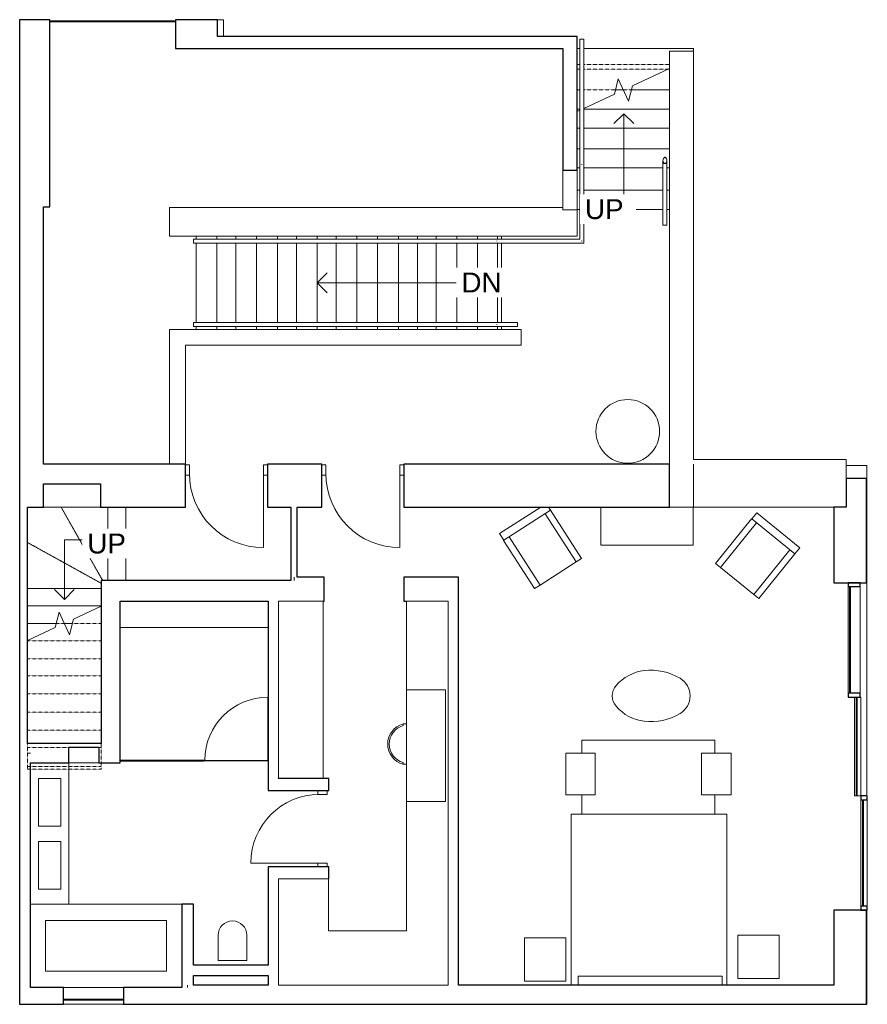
# Model space of a CAD drawing. Header units: millimetres. Extents: x -7881 to 2769, y -1421 to 10949.
import ezdxf

# ---------------------------------------------------------------- set-up
doc = ezdxf.new("R2010")
doc.units = ezdxf.units.MM
doc.linetypes.add('Overhead', pattern=[3.96875, 2.38125, -1.5875])
for name, color, linetype, lineweight in [('A-CLNG-____-OTLN', 7, 'Continuous', 9), ('A-DOOR-____-MCUT', 7, 'Continuous', 18), ('A-DOOR-____-OTLN', 7, 'Continuous', 9), ('A-FLOR-____-OTLN', 7, 'Continuous', 9), ('A-FLOR-HRAL-MCUT', 7, 'Continuous', 18), ('A-FLOR-HRAL-OTLN', 7, 'Continuous', 9), ('A-GLAZ-CURT-MCUT', 7, 'Continuous', 18), ('A-GLAZ-CURT-OTLN', 7, 'Continuous', 9), ('A-GLAZ-CWMG-MCUT', 7, 'Continuous', 25), ('A-GLAZ-CWMG-OTLN', 7, 'Continuous', 9), ('A-WALL-____-MCUT', 7, 'Continuous', 25), ('A-WALL-____-OTLN', 7, 'Continuous', 9), ('I-FURN-____-OTLN', 7, 'Continuous', 9), ('I-WALL-____-MCUT', 7, 'Continuous', 25), ('P-SANR-FIXT-OTLN', 7, 'Continuous', 9), ('S-STRS-____-IDEN', 7, 'Continuous', 9), ('S-STRS-____-MBND', 7, 'Overhead', 9), ('S-STRS-____-OTLN', 7, 'Continuous', 9)]:
    doc.layers.add(name, color=color, linetype=linetype, lineweight=lineweight)
doc.styles.add('Arial', font='arial.ttf', dxfattribs={"height": 250})

# ---------------------------------------------------------------- blocks, each defined once
blk = doc.blocks.new('System Panel - Glazed 2-766484-Level 3')
at = {"layer": 'A-GLAZ-CURT-MCUT'}
for p, q in [((670, 6.35), (-670, 6.35)), ((-670, 6.35), (-670, -6.35)), ((670, -6.35), (670, 6.35)), ((-670, -6.35), (670, -6.35))]:
    blk.add_line(p, q, dxfattribs=at)
blk = doc.blocks.new('System Panel - Glazed 2-766497-Level 3')
at = {"layer": 'A-GLAZ-CURT-MCUT'}
for p, q in [((620, 6.35), (-620, 6.35)), ((-620, 6.35), (-620, -6.35)), ((620, -6.35), (620, 6.35)), ((-620, -6.35), (620, -6.35))]:
    blk.add_line(p, q, dxfattribs=at)
blk = doc.blocks.new('System Panel - Glazed 2-766508-Level 3')
at = {"layer": 'A-GLAZ-CURT-MCUT'}
for p, q in [((667.5, 6.35), (-667.5, 6.35)), ((-667.5, 6.35), (-667.5, -6.35)), ((667.5, -6.35), (667.5, 6.35)), ((-667.5, -6.35), (667.5, -6.35))]:
    blk.add_line(p, q, dxfattribs=at)
blk = doc.blocks.new('Rectangular Mullion - 50 x 150mm-766480-Level 3')
at = {"layer": 'A-GLAZ-CWMG-MCUT'}
for p, q in [((-50, 25), (0, 25)), ((-50, -125), (-50, 25)), ((0, 25), (0, -125)), ((0, -125), (-50, -125))]:
    blk.add_line(p, q, dxfattribs=at)
blk = doc.blocks.new('Rectangular Mullion - 50 x 150mm-766482-Level 3')
at = {"layer": 'A-GLAZ-CWMG-OTLN'}
for p, q in [((2529, 2486), (2529, 3826)), ((2679, 2486), (2679, 3826))]:
    blk.add_line(p, q, dxfattribs=at)
blk = doc.blocks.new('Rectangular Mullion - 50 x 150mm-766485-Level 3')
at = {"layer": 'A-GLAZ-CWMG-MCUT'}
for p, q in [((0, 25), (-50, 25)), ((-50, 25), (-50, -125)), ((0, -125), (0, 25)), ((-50, -125), (0, -125))]:
    blk.add_line(p, q, dxfattribs=at)
blk = doc.blocks.new('Rectangular Mullion - 50 x 80mm-766487-Level 3')
at = {"layer": 'A-GLAZ-CWMG-OTLN'}
for p, q in [((2609, 1196), (2609, 2436)), ((2679, 2436), (2689, 2436)), ((2689, 1196), (2689, 2436)), ((2628, 1196), (2609, 1196)), ((2689, 1196), (2641, 1196))]:
    blk.add_line(p, q, dxfattribs=at)
blk = doc.blocks.new('Rectangular Mullion - 50 x 80mm-766569-Level 3')
at = {"layer": 'A-GLAZ-CWMG-MCUT'}
for p, q in [((0, 25), (-50, 25)), ((-50, 25), (-50, -55)), ((0, -55), (0, 25)), ((-50, -55), (0, -55))]:
    blk.add_line(p, q, dxfattribs=at)
blk = doc.blocks.new('Rectangular Mullion - 50 x 80mm-766570-Level 3')
at = {"layer": 'A-GLAZ-CWMG-MCUT'}
for p, q in [((-50, 25), (0, 25)), ((-50, -55), (-50, 25)), ((0, 25), (0, -55)), ((0, -55), (-50, -55))]:
    blk.add_line(p, q, dxfattribs=at)
blk = doc.blocks.new('Rectangular Mullion - 50 x 80mm-766507-Level 3')
at = {"layer": 'A-GLAZ-CWMG-OTLN'}
for p, q in [((2689, -189), (2689, 1146)), ((2769, -189), (2769, 1146))]:
    blk.add_line(p, q, dxfattribs=at)
blk = doc.blocks.new('Bathtub_04 - Bathtub_04-818910-Level 3')
at = {"layer": 'P-SANR-FIXT-OTLN'}
for p, q in [((-5845, -161), (-7261, -161)), ((-7556, -369), (-6036, -369)), ((-7556, -1004), (-7556, -369)), ((-6036, -369), (-6036, -1004)), ((-6036, -1004), (-7556, -1004)), ((-7331, -1211), (-6576, -1211))]:
    blk.add_line(p, q, dxfattribs=at)
blk = doc.blocks.new('Sink_01 - Sink_01-818930-Level 3')
at = {"layer": 'P-SANR-FIXT-OTLN'}
for p, q in [((-7261, -161), (-7261, 1614)), ((-7643, 1416), (-7363, 1416)), ((-7643, 816), (-7643, 1416)), ((-7363, 1416), (-7363, 816)), ((-7363, 816), (-7643, 816)), ((-7643, 26), (-7643, 626)), ((-7643, 626), (-7363, 626)), ((-7363, 626), (-7363, 26)), ((-7363, 26), (-7643, 26)), ((-7746, -161), (-7261, -161))]:
    blk.add_line(p, q, dxfattribs=at)
blk = doc.blocks.new('Toilet_01 - Toilet_01-821698-Level 3')
at = {"layer": 'P-SANR-FIXT-OTLN'}
for p, q in [((-180.975, 317.5), (-180.975, 0)), ((180.975, 0), (180.975, 317.5)), ((-180.975, 0), (180.975, 0))]:
    blk.add_line(p, q, dxfattribs=at)
blk.add_arc((0, 317.5), 180.975, 360, 180, dxfattribs=at)
blk = doc.blocks.new('Wardrobe_01 - Wardrobe_01-818967-Level 3')
at = {"layer": 'I-FURN-____-OTLN'}
for p, q in [((-2496, 3644), (-3019, 3644)), ((-3019, 3644), (-3019, 2530)), ((-2496, -1181), (-2496, 3644)), ((-3019, 2530), (-2532, 2530)), ((-3019, 1125), (-3019, 2530)), ((-2532, 2530), (-2532, 1125)), ((-2532, 1125), (-3019, 1125)), ((-3019, 1125), (-3019, -497)), ((-4628, 157), (-4628, -1181)), ((-3999, 157), (-4628, 157)), ((-3999, -497), (-3999, 157)), ((-3019, -497), (-3999, -497)), ((-4628, -1181), (-2496, -1181))]:
    blk.add_line(p, q, dxfattribs=at)
blk = doc.blocks.new('Wardrobe_02 - Wardrobe_02-819136-Level 3')
at = {"layer": 'I-FURN-____-OTLN'}
for p, q in [((-4069, 3644), (-4628, 3644)), ((-4628, 3644), (-4628, 1418)), ((-4069, 1418), (-4069, 3644)), ((-4628, 1418), (-4069, 1418))]:
    blk.add_line(p, q, dxfattribs=at)
blk = doc.blocks.new('Chair_1 - Chair_01-821699-Level 3')
at = {"layer": 'I-FURN-____-OTLN'}
for p, q in [((0, 228), (0, 308)), ((0, 308), (720, 308)), ((720, 308), (720, 306)), ((720, 306), (820, 306)), ((720, -392), (720, 306)), ((820, 306), (820, -392)), ((0, -312), (0, 228)), ((720, 228), (0, 228)), ((0, -392), (0, -312)), ((720, -312), (0, -312)), ((720, -392), (0, -392)), ((820, -392), (720, -392))]:
    blk.add_line(p, q, dxfattribs=at)
blk = doc.blocks.new('Chair_1 - Chair_01-V1-Level 3')
at = {"layer": 'I-FURN-____-OTLN'}
for p, q in [((0, 228), (0, 308)), ((0, 308), (720, 308)), ((720, 308), (720, 306)), ((720, 306), (820, 306)), ((720, -392), (720, 306)), ((820, 306), (820, -311)), ((0, -312), (0, 228)), ((720, 228), (0, 228)), ((0, -392), (0, -312)), ((720, -312), (0, -312)), ((720, -392), (0, -392)), ((768, -392), (720, -392))]:
    blk.add_line(p, q, dxfattribs=at)
blk = doc.blocks.new('Seating_01 - Seating_01-819150-Level 3')
at = {"layer": 'I-FURN-____-OTLN'}
for p, q in [((854, 1896), (-816, 1896)), ((-816, 1896), (-816, 1732)), ((854, 1732), (854, 1896)), ((-1019, 1732), (-1019, 1212)), ((-649, 1732), (-1019, 1732)), ((-649, 1212), (-649, 1732)), ((1058, 1732), (688, 1732)), ((688, 1732), (688, 1212)), ((1058, 1212), (1058, 1732)), ((-1019, 1212), (-649, 1212)), ((-816, 1212), (-816, 966)), ((688, 1212), (1058, 1212)), ((854, 966), (854, 1212))]:
    blk.add_line(p, q, dxfattribs=at)
blk = doc.blocks.new('Furniture_01 - Furniture_01-819200-Level 3')
at = {"layer": 'I-FURN-____-OTLN'}
for p, q in [((1663, -554), (1143, -554)), ((1143, -554), (1143, -1099)), ((1663, -1099), (1663, -554)), ((1143, -1099), (1663, -1099))]:
    blk.add_line(p, q, dxfattribs=at)
blk = doc.blocks.new('Furniture_1 - Furniture_01-819212-Level 3')
at = {"layer": 'I-FURN-____-OTLN'}
for p, q in [((1663, -554), (1143, -554)), ((1143, -554), (1143, -1099)), ((1663, -1099), (1663, -554)), ((1143, -1099), (1663, -1099))]:
    blk.add_line(p, q, dxfattribs=at)
blk = doc.blocks.new('Table_2 - Table_01-819226-Level 3')
at = {"layer": 'I-FURN-____-OTLN'}
for centre, radius, start, end in [((32, 2222), 553, 96.7895, 139.2105), ((51, 2062), 714, 59.2105, 96.7895), ((284, 2453), 259, 300.7895, 59.2105), ((-236, 2453), 199, 139.2105, 220.7895), ((32, 2684), 553, 220.7895, 263.2105), ((51, 2844), 714, 263.2105, 300.7895)]:
    blk.add_arc(centre, radius, start, end, dxfattribs=at)
blk = doc.blocks.new('Cabinet_2 - Cabinet_01-819252-Level 3')
at = {"layer": 'I-FURN-____-OTLN'}
for p, q in [((-578, 4826), (-578, 4347)), ((582, 4347), (582, 4826)), ((-578, 4347), (582, 4347))]:
    blk.add_line(p, q, dxfattribs=at)
blk = doc.blocks.new('Table_3 - Table_01-819274-Level 3')
at = {"layer": 'I-FURN-____-OTLN'}
for start, end in [(360, 180), (180, 360)]:
    blk.add_arc((-240, 5777), 400, start, end, dxfattribs=at)
blk = doc.blocks.new('Bed_02 - Bed_02-821662-Level 3')
at = {"layer": 'I-FURN-____-OTLN'}
for p, q in [((977, 1074), (-977, 1074)), ((-977, 1074), (-977, -1074)), ((977, -1074), (977, 1074)), ((918, -961), (-889, -961)), ((-889, -961), (-889, -1074)), ((918, -1074), (918, -961))]:
    blk.add_line(p, q, dxfattribs=at)
blk = doc.blocks.new('Door_02 - Type 1-932549-Level 3')
at = {"layer": 'A-DOOR-____-MCUT'}
for p, q in [((-515, 260), (-465, 260)), ((-465, 260), (-465, 130)), ((465, 130), (465, 260)), ((465, 260), (515, 260)), ((-465, 130), (-515, 130)), ((515, 130), (465, 130))]:
    blk.add_line(p, q, dxfattribs=at)
at = {"layer": 'A-DOOR-____-OTLN'}
blk.add_line((465, 150), (465, -780), dxfattribs=at)
blk.add_arc((465, 150), 930, 180, 270, dxfattribs=at)
blk = doc.blocks.new('System Panel - Glazed 2-851983-Level 3')
at = {"layer": 'A-GLAZ-CURT-MCUT'}
for p, q in [((785, 6.35), (-785, 6.35)), ((-785, 6.35), (-785, -6.35)), ((785, -6.35), (785, 6.35)), ((-785, -6.35), (785, -6.35))]:
    blk.add_line(p, q, dxfattribs=at)
blk = doc.blocks.new('Top Rail Type - Top Rail_Internal_-902448-Level 3')
at = {"layer": 'A-FLOR-HRAL-OTLN'}
for p, q in [((-842, 9169), (-842, 8377)), ((-792, 8377), (-792, 9169)), ((-820, 9129), (-815, 9129)), ((-842, 8369), (-842, 8193)), ((-792, 8143), (-792, 8369)), ((-1879, 8193), (-5697, 8193)), ((-842, 8193), (-1879, 8193)), ((-5697, 8143), (-1879, 8143)), ((-1879, 8143), (-792, 8143))]:
    blk.add_line(p, q, dxfattribs=at)
at = {"layer": 'A-FLOR-HRAL-OTLN', "flags": 128}
blk.add_lwpolyline([(-5697, 8166), (-5697, 8168), (-5697, 8170)], dxfattribs=at)
at = {"layer": 'A-FLOR-HRAL-OTLN'}
for points in [[(-816, 8368), (-816, 8368), (-817, 8368), (-819, 8368), (-819, 8368)], [(-1887, 8166), (-1887, 8167), (-1887, 8168), (-1887, 8169), (-1887, 8170)]]:
    blk.add_open_spline(points, degree=3, dxfattribs=at)
blk.add_open_spline([(-815, 8166), (-815, 8166), (-816, 8167), (-817, 8168), (-819, 8170), (-820, 8170), (-820, 8171)], degree=3, knots=[0.4701827, 0.4701827, 0.4701827, 0.4701827, 0.47916667, 0.5, 0.52083333, 0.5298173, 0.5298173, 0.5298173, 0.5298173], dxfattribs=at)
blk = doc.blocks.new('Top Rail Type - Top Rail_Internal_-V2-Level 3')
at = {"layer": 'A-FLOR-HRAL-OTLN'}
for p, q in [((-842, 10706), (-792, 10706)), ((-842, 10386), (-842, 10706)), ((-792, 10386), (-792, 10706)), ((-842, 8368), (-842, 10386)), ((-792, 8368), (-792, 10386)), ((-842, 8193), (-842, 8368)), ((-792, 8143), (-792, 8368)), ((-5697, 8193), (-5697, 8143)), ((-5697, 8193), (-1887, 8193)), ((-1887, 8193), (-842, 8193)), ((-5697, 8143), (-1887, 8143)), ((-1887, 8143), (-792, 8143))]:
    blk.add_line(p, q, dxfattribs=at)
blk = doc.blocks.new('Top Rail Type - Top Rail_Internal_-903531-Level 3')
at = {"layer": 'A-FLOR-HRAL-OTLN'}
for p, q in [((-1879, 7143), (-5697, 7143)), ((-5697, 7093), (-1879, 7093)), ((-1627, 7143), (-1879, 7143)), ((-1879, 7093), (-1627, 7093)), ((-1627, 7121), (-1627, 7116))]:
    blk.add_line(p, q, dxfattribs=at)
at = {"layer": 'A-FLOR-HRAL-OTLN', "flags": 128}
blk.add_lwpolyline([(-5697, 7116), (-5697, 7118), (-5697, 7120)], dxfattribs=at)
at = {"layer": 'A-FLOR-HRAL-OTLN'}
blk.add_open_spline([(-1887, 7116), (-1887, 7117), (-1887, 7118), (-1887, 7119), (-1887, 7120)], degree=3, dxfattribs=at)
blk = doc.blocks.new('Top Rail Type - Top Rail_Internal_-V3-Level 3')
at = {"layer": 'A-FLOR-HRAL-OTLN'}
for p, q in [((-5697, 7143), (-5697, 7093)), ((-5697, 7143), (-1887, 7143)), ((-5697, 7093), (-1887, 7093)), ((-1887, 7143), (-1627, 7143)), ((-1887, 7093), (-1627, 7093)), ((-1627, 7143), (-1627, 7093))]:
    blk.add_line(p, q, dxfattribs=at)
blk = doc.blocks.new('Railing - Railing-903734-Level 3')
at = {"layer": 'A-FLOR-HRAL-MCUT', "flags": 128}
for points in [[(252, 9181), (252, 9189), (250, 9197), (248, 9204), (244, 9210), (240, 9215), (235, 9219), (230, 9220), (225, 9220), (220, 9219), (215, 9215), (211, 9210), (207, 9204), (205, 9197), (203, 9189), (202, 9181)], [(202, 9181), (203, 9172), (205, 9164), (207, 9157), (211, 9151), (215, 9146), (220, 9143), (225, 9141), (230, 9141), (235, 9143), (240, 9146), (244, 9151), (248, 9157), (250, 9164), (252, 9172), (252, 9181)]]:
    blk.add_lwpolyline(points, dxfattribs=at)
at = {"layer": 'A-FLOR-HRAL-OTLN'}
for p, q in [((202, 9181), (202, 8366)), ((252, 8366), (252, 9181))]:
    blk.add_line(p, q, dxfattribs=at)
at = {"layer": 'A-FLOR-HRAL-OTLN', "flags": 128}
blk.add_lwpolyline([(229, 8366), (227, 8366), (226, 8366)], dxfattribs=at)
blk = doc.blocks.new('Top Rail Type - Top Rail_Internal_-903737-Level 3')
at = {"layer": 'A-FLOR-HRAL-OTLN'}
for p, q in [((202, 9181), (202, 8366)), ((252, 8366), (252, 9181))]:
    blk.add_line(p, q, dxfattribs=at)
at = {"layer": 'A-FLOR-HRAL-OTLN', "flags": 128}
for points in [[(252, 9181), (252, 9189), (250, 9197), (248, 9204), (244, 9210), (240, 9215), (235, 9219), (230, 9220), (225, 9220), (220, 9219), (215, 9215), (211, 9210), (207, 9204), (205, 9197), (203, 9189), (202, 9181)], [(202, 9181), (203, 9172), (205, 9164), (207, 9157), (211, 9151), (215, 9146), (220, 9143), (225, 9141), (230, 9141), (235, 9143), (240, 9146), (244, 9151), (248, 9157), (250, 9164), (252, 9172), (252, 9181)], [(229, 8366), (227, 8366), (226, 8366)]]:
    blk.add_lwpolyline(points, dxfattribs=at)
blk = doc.blocks.new('Top Rail Type - Top Rail_Internal_-V4-Level 3')
at = {"layer": 'A-FLOR-HRAL-OTLN'}
for p, q in [((202, 9141), (252, 9141)), ((202, 8366), (202, 9141)), ((252, 8366), (252, 9141)), ((202, 8366), (252, 8366))]:
    blk.add_line(p, q, dxfattribs=at)
blk = doc.blocks.new('Door_02 - Type 6-932552-Level 3')
at = {"layer": 'A-DOOR-____-MCUT'}
for p, q in [((-480, 54), (-430, 54)), ((-430, 54), (-430, -63)), ((430, -63), (430, 54)), ((430, 54), (477, 54)), ((-430, -63), (-480, -63)), ((477, -63), (430, -63))]:
    blk.add_line(p, q, dxfattribs=at)
at = {"layer": 'A-DOOR-____-OTLN'}
blk.add_line((430, -44), (430, -904), dxfattribs=at)
blk.add_arc((430, -44), 860, 180, 270, dxfattribs=at)
blk = doc.blocks.new('System Panel - Glazed 2-925119-Level 3')
at = {"layer": 'A-GLAZ-CURT-MCUT'}
for p, q in [((526.25, 6.35), (-526.25, 6.35)), ((-526.25, 6.35), (-526.25, -6.35)), ((526.25, -6.35), (526.25, 6.35)), ((-526.25, -6.35), (526.25, -6.35))]:
    blk.add_line(p, q, dxfattribs=at)
blk = doc.blocks.new('Door_Curtain_01 - Door_Curtain_01-925120-Level 3')
at = {"layer": 'A-DOOR-____-OTLN'}
blk.add_line((396.25, 5), (396.25, 797.5), dxfattribs=at)
blk.add_arc((396.25, 5), 792.5, 90, 180, dxfattribs=at)
blk = doc.blocks.new('Rectangular Mullion - 5 x 5mm-925117-Level 3')
at = {"layer": 'A-GLAZ-CWMG-OTLN'}
for p, q in [((-5556, 1636), (-5556, 1641)), ((-4763, 1641), (-5556, 1641)), ((-4763, 1636), (-5556, 1636)), ((-4763, 1641), (-4763, 1636))]:
    blk.add_line(p, q, dxfattribs=at)
blk = doc.blocks.new('System Panel - Glazed 2-925603-Level 3')
at = {"layer": 'A-GLAZ-CURT-MCUT'}
for p, q in [((377.5, 6.35), (-377.5, 6.35)), ((-377.5, 6.35), (-377.5, -6.35)), ((377.5, -6.35), (377.5, 6.35)), ((-377.5, -6.35), (377.5, -6.35))]:
    blk.add_line(p, q, dxfattribs=at)
blk = doc.blocks.new('Furniture 2 - Furniture 2-927409-Level 3')
at = {"layer": 'I-FURN-____-OTLN'}
for p, q in [((-3019, 2101), (-3061, 2101)), ((-3061, 2080), (-3061, 2101)), ((-3061, 1595), (-3061, 1616)), ((-3061, 1595), (-3019, 1595))]:
    blk.add_line(p, q, dxfattribs=at)
for centre, radius, start, end in [((-2995, 1848), 262, 104.7845, 255.2155), ((-2995, 1848), 242, 106.0405, 253.9595), ((-3061, 2090), 10.4, 90, 131.0762), ((-3061, 1605), 10.4, 228.9238, 270)]:
    blk.add_arc(centre, radius, start, end, dxfattribs=at)

msp = doc.modelspace()

# ---------------------------------------------------------------- linework, layer by layer
at = {"layer": 'A-CLNG-____-OTLN'}
for p, q in [((-842, 10589), (-878, 10589)), ((586, 10589), (-792, 10589)), ((586, 10552), (586, 10589))]:
    msp.add_line(p, q, dxfattribs=at)
at = {"layer": 'A-FLOR-____-OTLN'}
for p, q in [((-1878, 8228), (-1878, 8193)), ((-1878, 8143), (-1878, 7143)), ((-1878, 7093), (-1878, 7058)), ((2763, 5348), (2503, 5348)), ((2763, 1196), (2763, 5348)), ((2763, -1421), (2763, -239)), ((2759, -1421), (2763, -1421))]:
    msp.add_line(p, q, dxfattribs=at)
at = {"layer": 'A-WALL-____-MCUT'}
for p, q in [((-7501, 10949), (-7881, 10949)), ((-7881, 10949), (-7881, -1421)), ((-7501, 8596), (-7501, 10949)), ((-5394, 10949), (-5921, 10949)), ((-5921, 10949), (-5921, 10589)), ((-5394, 10739), (-5394, 10949)), ((-878, 10739), (-5394, 10739)), ((-878, 9060), (-878, 10739)), ((-5921, 10589), (-1058, 10589)), ((-1058, 10589), (-1058, 9060)), ((-1058, 9060), (-878, 9060)), ((-7581, 5366), (-7581, 8596)), ((-7581, 8596), (-7501, 8596)), ((-5798, 5366), (-7581, 5366)), ((-5798, 4826), (-5798, 5366)), ((-4083, 5366), (-4768, 5366)), ((-4768, 5366), (-4768, 4826)), ((-4083, 4826), (-4083, 5366)), ((286, 5366), (-3053, 5366)), ((-3053, 5366), (-3053, 4826)), ((286, 4826), (286, 5366)), ((-7581, 4826), (-7581, 5118)), ((-7581, 5118), (-6866, 5118)), ((-6866, 5118), (-6866, 4826)), ((2759, 5185), (2503, 5185)), ((2503, 5185), (2503, 4825)), ((2759, 3876), (2759, 5185)), ((-7781, 4826), (-7581, 4826)), ((-7781, 1854), (-7781, 4826)), ((-6866, 4826), (-5798, 4826)), ((-4768, 4826), (-4473, 4826)), ((-4393, 4826), (-4083, 4826)), ((-3053, 4826), (286, 4826)), ((2349, 4825), (2349, 3876)), ((2503, 4825), (2349, 4825)), ((-4473, 3904), (-6858, 3904)), ((-6858, 3904), (-6858, 1854)), ((-4054, 3944), (-4393, 3944)), ((-4054, 3644), (-4054, 3944)), ((-2366, 3944), (-3054, 3944)), ((-3054, 3944), (-3054, 3644)), ((-2366, -1181), (-2366, 3944)), ((2349, 3876), (2759, 3876)), ((-6618, 3644), (-4758, 3644)), ((-6618, 1614), (-6618, 3644)), ((-4758, 3644), (-4758, 1264)), ((-4069, 3644), (-4054, 3644)), ((-3054, 3644), (-3019, 3644)), ((-6858, 1854), (-7781, 1854)), ((-7265, 1614), (-7265, 1808)), ((-7265, 1808), (-6885, 1808)), ((-6885, 1808), (-6885, 1614)), ((-7746, 1614), (-7265, 1614)), ((-7746, -1211), (-7746, 1614)), ((-6885, 1614), (-6618, 1614)), ((-4628, 1414), (-4628, 1418)), ((-3998, 1414), (-4628, 1414)), ((-3998, 1264), (-3998, 1414)), ((-4758, 1264), (-3998, 1264)), ((-3998, 307), (-4758, 307)), ((-4758, 307), (-4758, -930)), ((-3998, 157), (-3998, 307)), ((-3999, 157), (-3998, 157)), ((-5845, -161), (-5845, -1211)), ((-5695, -161), (-5845, -161)), ((-5695, -930), (-5695, -161)), ((2349, -239), (2349, -1181)), ((2759, -239), (2349, -239)), ((2759, -1421), (2759, -239)), ((-4758, -930), (-5695, -930)), ((-5695, -1181), (-5695, -1060)), ((-5695, -1060), (-4758, -1060)), ((-4758, -1060), (-4758, -1181)), ((-7331, -1211), (-7746, -1211)), ((-7331, -1421), (-7331, -1211)), ((-5845, -1211), (-6576, -1211)), ((-6576, -1211), (-6576, -1421)), ((-4758, -1181), (-5695, -1181)), ((2349, -1181), (-2366, -1181)), ((-7881, -1421), (-7331, -1421)), ((-6576, -1421), (2759, -1421))]:
    msp.add_line(p, q, dxfattribs=at)
at = {"layer": 'A-WALL-____-MCUT', "lineweight": 9}
for p, q in [((-4433, 3944), (-4433, 3904)), ((-7781, 1734), (-7746, 1734)), ((-5770, -1181), (-5770, -1211))]:
    msp.add_line(p, q, dxfattribs=at)
at = {"layer": 'A-WALL-____-OTLN'}
for p, q in [((-5394, 10949), (-5319, 10949)), ((-5319, 10739), (-5319, 10949)), ((286, 10337), (286, 10552)), ((586, 10552), (286, 10552)), ((586, 10552), (586, 5425)), ((286, 5366), (286, 10326)), ((-1058, 8558), (-1058, 9060)), ((-878, 9060), (-878, 8228)), ((-5998, 8588), (-1058, 8588)), ((-5998, 8228), (-5998, 8588)), ((-878, 8558), (-1058, 8558)), ((-878, 8228), (-5998, 8228)), ((-5998, 5366), (-5998, 7058)), ((-5998, 7058), (-1578, 7058)), ((-1578, 6858), (-1578, 7058)), ((-5798, 6858), (-5798, 5366)), ((-1578, 6858), (-5798, 6858)), ((586, 5425), (2503, 5425)), ((586, 5366), (586, 4825)), ((2503, 5185), (2503, 5425)), ((-6866, 4826), (-7581, 4826)), ((586, 4826), (286, 4826)), ((2349, 4825), (582, 4825)), ((-4758, 3314), (-6618, 3314)), ((-6885, 1614), (-7265, 1614)), ((-7331, -1211), (-6576, -1211)), ((-6576, -1421), (-7331, -1421))]:
    msp.add_line(p, q, dxfattribs=at)
at = {"layer": 'I-WALL-____-MCUT'}
for p, q in [((-4473, 4826), (-4473, 3904)), ((-4393, 3944), (-4393, 4826))]:
    msp.add_line(p, q, dxfattribs=at)
at = {"layer": 'S-STRS-____-MBND'}
for p, q in [((-878, 10386), (-842, 10386)), ((-878, 10077), (-878, 10386)), ((-878, 10326), (-842, 10326)), ((-878, 10326), (-842, 10326)), ((-792, 10386), (286, 10386)), ((-792, 10326), (262, 10326)), ((-792, 10326), (262, 10326)), ((286, 10337), (286, 10386)), ((-878, 10066), (-842, 10066)), ((-878, 10066), (-842, 10066)), ((-792, 10066), (-396, 10066)), ((-792, 10066), (-396, 10066)), ((-296, 10066), (-195, 10066)), ((-296, 10066), (-195, 10066)), ((-878, 9826), (-842, 9826)), ((-878, 9826), (-842, 9826)), ((-7319, 3364), (-7420, 3364)), ((-7319, 3364), (-7420, 3364)), ((-6858, 3364), (-7219, 3364)), ((-6858, 3364), (-7219, 3364)), ((-7781, 3149), (-7781, 1531)), ((-6858, 3144), (-7781, 3144)), ((-6858, 3144), (-7781, 3144)), ((-6858, 3024), (-6858, 1531)), ((-6858, 2919), (-7781, 2919)), ((-6858, 2919), (-7781, 2919)), ((-6858, 2704), (-7781, 2704)), ((-6858, 2704), (-7781, 2704)), ((-6858, 2479), (-7781, 2479)), ((-6858, 2479), (-7781, 2479)), ((-6858, 2249), (-7781, 2249)), ((-6858, 2249), (-7781, 2249)), ((-6858, 2024), (-7781, 2024)), ((-6858, 2024), (-7781, 2024)), ((-6858, 1804), (-7781, 1804)), ((-6858, 1804), (-7781, 1804)), ((-6858, 1566), (-7781, 1566)), ((-6858, 1566), (-7781, 1566)), ((-6858, 1531), (-7781, 1531))]:
    msp.add_line(p, q, dxfattribs=at)
at = {"layer": 'S-STRS-____-MBND', "linetype": 'Continuous'}
for p, q in [((286, 10337), (-182, 10118)), ((-362, 10207), (-409, 10013)), ((-230, 9924), (-362, 10207)), ((-182, 10118), (-230, 9924)), ((-409, 10013), (-792, 9834)), ((-842, 9811), (-878, 9794)), ((-7433, 3311), (-7385, 3505)), ((-7385, 3505), (-7253, 3222)), ((-7206, 3417), (-6858, 3579)), ((-7253, 3222), (-7206, 3417)), ((-7781, 3149), (-7433, 3311))]:
    msp.add_line(p, q, dxfattribs=at)
at = {"layer": 'S-STRS-____-OTLN', "linetype": 'Overhead'}
for p, q in [((262, 10326), (286, 10326)), ((-396, 10066), (-296, 10066)), ((-195, 10066), (286, 10066)), ((-792, 9826), (286, 9826)), ((-878, 9586), (-842, 9586)), ((-792, 9586), (286, 9586)), ((-878, 9326), (-842, 9326)), ((-792, 9326), (286, 9326)), ((-878, 9086), (-842, 9086)), ((-792, 9086), (202, 9086)), ((252, 9086), (286, 9086)), ((-878, 8806), (-842, 8806)), ((-792, 8806), (202, 8806)), ((252, 8806), (286, 8806)), ((-878, 8566), (-842, 8566)), ((-792, 8566), (202, 8566)), ((252, 8566), (286, 8566)), ((-5663, 8228), (-5663, 8193)), ((-5403, 8228), (-5403, 8193)), ((-5163, 8228), (-5163, 8193)), ((-4903, 8228), (-4903, 8193)), ((-4643, 8228), (-4643, 8193)), ((-4403, 8228), (-4403, 8193)), ((-4143, 8228), (-4143, 8193)), ((-3903, 8228), (-3903, 8193)), ((-3643, 8228), (-3643, 8193)), ((-3383, 8228), (-3383, 8193)), ((-3123, 8228), (-3123, 8193)), ((-2883, 8228), (-2883, 8193)), ((-2648, 8228), (-2648, 8193)), ((-2388, 8228), (-2388, 8193)), ((-2128, 8228), (-2128, 8193)), ((-1878, 8228), (-1878, 8193)), ((-5663, 8143), (-5663, 7143)), ((-5403, 8143), (-5403, 7143)), ((-5163, 8143), (-5163, 7143)), ((-4903, 8143), (-4903, 7143)), ((-4643, 8143), (-4643, 7143)), ((-4403, 8143), (-4403, 7143)), ((-4143, 8143), (-4143, 7143)), ((-3903, 8143), (-3903, 7143)), ((-3643, 8143), (-3643, 7143)), ((-3383, 8143), (-3383, 7143)), ((-3123, 8143), (-3123, 7143)), ((-2883, 8143), (-2883, 7143)), ((-2648, 8143), (-2648, 7143)), ((-2388, 8143), (-2388, 7143)), ((-2128, 8143), (-2128, 7143)), ((-1878, 8143), (-1878, 7143)), ((-5663, 7093), (-5663, 7058)), ((-5403, 7093), (-5403, 7058)), ((-5163, 7093), (-5163, 7058)), ((-4903, 7093), (-4903, 7058)), ((-4643, 7093), (-4643, 7058)), ((-4403, 7093), (-4403, 7058)), ((-4143, 7093), (-4143, 7058)), ((-3903, 7093), (-3903, 7058)), ((-3643, 7093), (-3643, 7058)), ((-3383, 7093), (-3383, 7058)), ((-3123, 7093), (-3123, 7058)), ((-2883, 7093), (-2883, 7058)), ((-2648, 7093), (-2648, 7058)), ((-2388, 7093), (-2388, 7058)), ((-2128, 7093), (-2128, 7058)), ((-1878, 7093), (-1878, 7058)), ((-6838, 3904), (-7361, 4826)), ((-6773, 3904), (-6773, 4826)), ((-6548, 3904), (-6548, 4826)), ((-6858, 3869), (-7781, 4380)), ((-6858, 3804), (-7781, 3804)), ((-6858, 3584), (-7781, 3584)), ((-7420, 3364), (-7781, 3364)), ((-7219, 3364), (-7319, 3364))]:
    msp.add_line(p, q, dxfattribs=at)
at = {"layer": 'S-STRS-____-OTLN'}
for p, q in [((262, 10326), (286, 10326)), ((286, 10326), (286, 10337)), ((-396, 10066), (-296, 10066)), ((-195, 10066), (286, 10066)), ((-792, 9826), (286, 9826)), ((-291, 9768), (-416, 9643)), ((-291, 9586), (-291, 9768)), ((-291, 9768), (-166, 9643)), ((-878, 9586), (-842, 9586)), ((-792, 9586), (286, 9586)), ((-291, 9326), (-291, 9586)), ((-878, 9326), (-842, 9326)), ((-792, 9326), (286, 9326)), ((-291, 9086), (-291, 9326)), ((-878, 9086), (-842, 9086)), ((-792, 9086), (202, 9086)), ((-291, 8806), (-291, 9086)), ((252, 9086), (286, 9086)), ((-878, 8806), (-842, 8806)), ((-792, 8806), (202, 8806)), ((-291, 8566), (-291, 8806)), ((252, 8806), (286, 8806)), ((-878, 8566), (-842, 8566)), ((-792, 8566), (202, 8566)), ((252, 8566), (286, 8566)), ((-5663, 8228), (-5663, 8193)), ((-5403, 8228), (-5403, 8193)), ((-5163, 8228), (-5163, 8193)), ((-4903, 8228), (-4903, 8193)), ((-4643, 8228), (-4643, 8193)), ((-4403, 8228), (-4403, 8193)), ((-4143, 8228), (-4143, 8193)), ((-3903, 8228), (-3903, 8193)), ((-3643, 8228), (-3643, 8193)), ((-3383, 8228), (-3383, 8193)), ((-3123, 8228), (-3123, 8193)), ((-2883, 8228), (-2883, 8193)), ((-2648, 8228), (-2648, 8193)), ((-2388, 8228), (-2388, 8193)), ((-2128, 8228), (-2128, 8193)), ((-1878, 8228), (-1878, 8193)), ((-1828, 8228), (-1828, 8193)), ((-5663, 8143), (-5663, 7143)), ((-5403, 8143), (-5403, 7143)), ((-5163, 8143), (-5163, 7143)), ((-4903, 8143), (-4903, 7143)), ((-4643, 8143), (-4643, 7143)), ((-4403, 8143), (-4403, 7143)), ((-4143, 8143), (-4143, 7143)), ((-3903, 8143), (-3903, 7143)), ((-3643, 8143), (-3643, 7143)), ((-3383, 8143), (-3383, 7143)), ((-3123, 8143), (-3123, 7143)), ((-2883, 8143), (-2883, 7143)), ((-2648, 8143), (-2648, 7143)), ((-2388, 8143), (-2388, 7143)), ((-2128, 8143), (-2128, 7143)), ((-1878, 8143), (-1878, 7143)), ((-1828, 8143), (-1828, 7143)), ((-4143, 7643), (-4018, 7768)), ((-4143, 7643), (-3903, 7643)), ((-4143, 7643), (-4018, 7518)), ((-3903, 7643), (-3643, 7643)), ((-3643, 7643), (-3383, 7643)), ((-3383, 7643), (-3123, 7643)), ((-3123, 7643), (-2883, 7643)), ((-2883, 7643), (-2648, 7643)), ((-2648, 7643), (-2388, 7643)), ((-2388, 7643), (-2128, 7643)), ((-2128, 7643), (-1878, 7643)), ((-1878, 7643), (-1828, 7643)), ((-5663, 7093), (-5663, 7058)), ((-5403, 7093), (-5403, 7058)), ((-5163, 7093), (-5163, 7058)), ((-4903, 7093), (-4903, 7058)), ((-4643, 7093), (-4643, 7058)), ((-4403, 7093), (-4403, 7058)), ((-4143, 7093), (-4143, 7058)), ((-3903, 7093), (-3903, 7058)), ((-3643, 7093), (-3643, 7058)), ((-3383, 7093), (-3383, 7058)), ((-3123, 7093), (-3123, 7058)), ((-2883, 7093), (-2883, 7058)), ((-2648, 7093), (-2648, 7058)), ((-2388, 7093), (-2388, 7058)), ((-2128, 7093), (-2128, 7058)), ((-1878, 7093), (-1878, 7058)), ((-1828, 7093), (-1828, 7058)), ((-6838, 3904), (-7361, 4826)), ((-6773, 3904), (-6773, 4826)), ((-6548, 3904), (-6548, 4826)), ((-6858, 3869), (-7781, 4380)), ((-7319, 4414), (-7319, 4125)), ((-7127, 4414), (-7319, 4414)), ((-6773, 4414), (-7127, 4414)), ((-6548, 4414), (-6773, 4414)), ((-7319, 4125), (-7319, 3804)), ((-6858, 3804), (-7781, 3804)), ((-7319, 3664), (-7444, 3789)), ((-7319, 3804), (-7319, 3664)), ((-7319, 3664), (-7194, 3789)), ((-6858, 3584), (-7781, 3584)), ((-7420, 3364), (-7781, 3364)), ((-7219, 3364), (-7319, 3364))]:
    msp.add_line(p, q, dxfattribs=at)

# ---------------------------------------------------------------- block references
at = {"layer": 'A-DOOR-____-OTLN'}
for name, p in [('Door_02 - Type 1-932549-Level 3', (-5283, 5096)), ('Door_02 - Type 1-932549-Level 3', (-3568, 5096)), ('Door_Curtain_01 - Door_Curtain_01-925120-Level 3', (-5159, 1639))]:
    msp.add_blockref(name, p, dxfattribs=at)
at = {"layer": 'A-DOOR-____-OTLN', "rotation": 269.9999999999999}
msp.add_blockref('Door_02 - Type 6-932552-Level 3', (-4073, 784), dxfattribs=at)
at = {"layer": 'A-FLOR-HRAL-OTLN'}
for name in ['Top Rail Type - Top Rail_Internal_-V2-Level 3', 'Top Rail Type - Top Rail_Internal_-902448-Level 3', 'Railing - Railing-903734-Level 3', 'Top Rail Type - Top Rail_Internal_-903737-Level 3', 'Top Rail Type - Top Rail_Internal_-V4-Level 3', 'Top Rail Type - Top Rail_Internal_-903531-Level 3', 'Top Rail Type - Top Rail_Internal_-V3-Level 3']:
    msp.add_blockref(name, (0, 0), dxfattribs=at)
at = {"layer": 'A-GLAZ-CURT-OTLN'}
for name, p in [('System Panel - Glazed 2-851983-Level 3', (-6711, 10929)), ('System Panel - Glazed 2-925119-Level 3', (-6087, 1639)), ('System Panel - Glazed 2-925603-Level 3', (-6953, -1361))]:
    msp.add_blockref(name, p, dxfattribs=at)
at = {"layer": 'A-GLAZ-CURT-OTLN', "rotation": 269.9999999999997}
for name, p in [('System Panel - Glazed 2-766484-Level 3', (2554, 3156)), ('System Panel - Glazed 2-766497-Level 3', (2634, 1816)), ('System Panel - Glazed 2-766508-Level 3', (2714, 478))]:
    msp.add_blockref(name, p, dxfattribs=at)
at = {"layer": 'A-GLAZ-CWMG-OTLN', "rotation": 89.99999999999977}
for name, p in [('Rectangular Mullion - 50 x 150mm-766485-Level 3', (2554, 3876)), ('Rectangular Mullion - 50 x 80mm-766569-Level 3', (2714, 1196))]:
    msp.add_blockref(name, p, dxfattribs=at)
at = {"layer": 'A-GLAZ-CWMG-OTLN'}
for name in ['Rectangular Mullion - 50 x 150mm-766482-Level 3', 'Rectangular Mullion - 50 x 80mm-766487-Level 3', 'Rectangular Mullion - 5 x 5mm-925117-Level 3', 'Rectangular Mullion - 50 x 80mm-766507-Level 3']:
    msp.add_blockref(name, (0, 0), dxfattribs=at)
at = {"layer": 'A-GLAZ-CWMG-OTLN', "extrusion": (0, 0, -1), "rotation": 270.0000000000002}
for name, p in [('Rectangular Mullion - 50 x 150mm-766480-Level 3', (-2554, 2436)), ('Rectangular Mullion - 50 x 80mm-766570-Level 3', (-2714, -239))]:
    msp.add_blockref(name, p, dxfattribs=at)
at = {"layer": 'I-FURN-____-OTLN'}
for name, p in [('Table_3 - Table_01-819274-Level 3', (0, 0)), ('Cabinet_2 - Cabinet_01-819252-Level 3', (0, 0)), ('Wardrobe_01 - Wardrobe_01-818967-Level 3', (0, 0)), ('Wardrobe_02 - Wardrobe_02-819136-Level 3', (0, 0)), ('Table_2 - Table_01-819226-Level 3', (0, 0)), ('Furniture 2 - Furniture 2-927409-Level 3', (0, 0)), ('Seating_01 - Seating_01-819150-Level 3', (0, 0)), ('Bed_02 - Bed_02-821662-Level 3', (26, -108)), ('Furniture_1 - Furniture_01-819212-Level 3', (-2680, -30)), ('Furniture_01 - Furniture_01-819200-Level 3', (0, 0))]:
    msp.add_blockref(name, p, dxfattribs=at)
for name, p, rotation in [('Chair_1 - Chair_01-V1-Level 3', (-1151, 3968), 122.7521523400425), ('Chair_1 - Chair_01-821699-Level 3', (1102, 3925), 50.99999999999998)]:
    msp.add_blockref(name, p, dxfattribs=dict(at, rotation=rotation))
at = {"layer": 'P-SANR-FIXT-OTLN'}
for name, p in [('Sink_01 - Sink_01-818930-Level 3', (0, 0)), ('Bathtub_04 - Bathtub_04-818910-Level 3', (0, 0)), ('Toilet_01 - Toilet_01-821698-Level 3', (-5207, -872))]:
    msp.add_blockref(name, p, dxfattribs=at)

# ---------------------------------------------------------------- next in the draw order: texts
at = {"layer": 'S-STRS-____-IDEN', "char_height": 250, "attachment_point": 1, "line_spacing_factor": 0.941778, "style": 'Arial', "bg_fill": 3, "box_fill_scale": 1.25, "bg_fill_color": 256, "bg_fill_true_color": 13158600, "bg_fill_transparency": 0}
for s, insert, width in [('UP', (-778, 8694), 579.19), ('DN', (-2330, 7772), 602.74), ('UP', (-7031, 4493), 579.19)]:
    msp.add_mtext(s, dxfattribs=dict(at, insert=insert, width=width))

doc.saveas('drawing.dxf')
